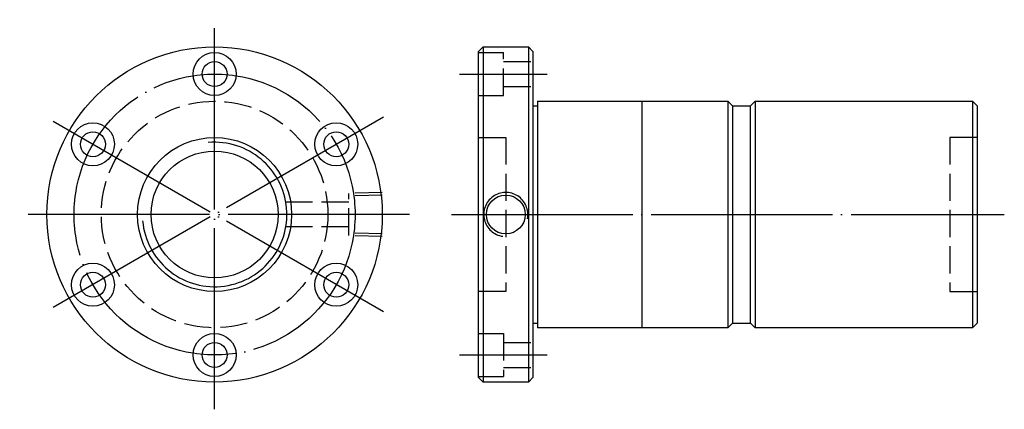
# Model space of a CAD drawing. Header units: millimetres. Extents: x -1 to 216, y 157 to 243.
import ezdxf

# ---------------------------------------------------------------- set-up
doc = ezdxf.new("R2010")
doc.units = ezdxf.units.MM
doc.header["$LTSCALE"] = 2
for name, pattern in [('CENTER', [22, 20, -1, 0, -1]), ('DASHED', [4, 3, -1]), ('THIN', [200000, 200000, 0])]:
    doc.linetypes.add(name, pattern=pattern)
doc.layers.add('NT', color=7, linetype='Continuous')
doc.layers.add('SH', color=7, linetype='Continuous')

msp = doc.modelspace()

# ---------------------------------------------------------------- linework, layer by layer
at = {"layer": 'NT', "color": 3, "linetype": 'CENTER'}
for p, q in [((41.74, 157), (41.74, 243)), ((78.98, 221.5), (4.5, 178.5)), ((78.98, 178.5), (4.5, 221.5)), ((84.74, 200), (-1.26, 200))]:
    msp.add_line(p, q, dxfattribs=at)
at = {"layer": 'NT', "color": 16, "linetype": 'Continuous'}
for p, q in [((100, 236), (101, 237)), ((101, 237), (111, 237)), ((101, 237), (101, 163)), ((111, 237), (112, 236)), ((111, 237), (111, 163)), ((100, 164), (100, 236)), ((112, 236), (112, 164)), ((112, 224), (113, 224)), ((113, 225), (113, 175)), ((113, 225), (155, 225)), ((136, 225), (136, 175)), ((155, 225), (156, 224)), ((155, 225), (155, 175)), ((156, 224), (156, 176)), ((156, 224), (160, 224)), ((160, 224), (161, 225)), ((160, 176), (160, 224)), ((161, 225), (209, 225)), ((161, 225), (161, 175)), ((209, 225), (210, 224)), ((209, 225), (209, 175)), ((210, 224), (210, 176)), ((112, 176), (113, 176)), ((156, 176), (155, 175)), ((156, 176), (160, 176)), ((161, 175), (160, 176)), ((210, 176), (209, 175)), ((155, 175), (113, 175)), ((209, 175), (161, 175)), ((101, 163), (100, 164)), ((111, 163), (101, 163)), ((112, 164), (111, 163))]:
    msp.add_line(p, q, dxfattribs=at)
at = {"layer": 'NT', "color": 1, "linetype": 'DASHED'}
for p, q in [((100, 235.75), (105.5, 235.75)), ((105.5, 226.25), (105.5, 235.75)), ((105.5, 233.75), (112, 233.75)), ((105.5, 228.25), (112, 228.25)), ((100, 226.25), (105.5, 226.25)), ((100, 217), (106, 217)), ((106, 217), (106, 183)), ((210, 217), (204, 217)), ((204, 217), (204, 183)), ((106, 183), (100, 183)), ((204, 183), (210, 183)), ((100, 173.75), (105.5, 173.75)), ((105.5, 173.75), (105.5, 164.25)), ((105.5, 171.75), (112, 171.75)), ((105.5, 166.25), (112, 166.25)), ((100, 164.25), (105.5, 164.25))]:
    msp.add_line(p, q, dxfattribs=at)
at = {"layer": 'NT', "color": 16, "linetype": 'Continuous'}
for centre, radius in [((41.74, 200), 37), ((41.74, 231), 4.75), ((41.74, 231), 2.75), ((14.89, 215.5), 4.75), ((68.58, 215.5), 4.75), ((14.89, 215.5), 2.75), ((68.58, 215.5), 2.75), ((41.74, 200), 17), ((41.74, 200), 14), ((106, 200), 4.28), ((14.89, 184.5), 4.75), ((68.58, 184.5), 4.75), ((14.89, 184.5), 2.75), ((68.58, 184.5), 2.75), ((41.74, 169), 4.75), ((41.74, 169), 2.75)]:
    msp.add_circle(centre, radius, dxfattribs=at)
at = {"layer": 'NT', "color": 3, "linetype": 'CENTER'}
msp.add_circle((41.74, 200), 31, dxfattribs=at)
at = {"layer": 'NT', "color": 1, "linetype": 'DASHED'}
msp.add_circle((41.74, 200), 25, dxfattribs=at)
at = {"layer": 'NT', "color": 5, "linetype": 'THIN'}
for centre, radius, start, end in [((41.74, 200), 15.94, 185, 95), ((106, 200), 4.86, 349.0687, 261.9661)]:
    msp.add_arc(centre, radius, start, end, dxfattribs=at)
at = {"layer": 'SH', "color": 3, "linetype": 'CENTER'}
for p, q in [((95.76, 231), (115.1, 231)), ((94, 200), (216, 200)), ((95.76, 169), (115.1, 169))]:
    msp.add_line(p, q, dxfattribs=at)
at = {"layer": 'SH', "color": 1, "linetype": 'DASHED'}
for p, q in [((78.74, 204.86), (71.34, 204.63)), ((71.34, 195.37), (71.34, 204.63)), ((78.74, 204.28), (71.34, 204.05)), ((71.34, 202.75), (55.74, 202.75)), ((71.34, 197.25), (55.74, 197.25)), ((78.74, 195.72), (71.34, 195.95)), ((78.74, 195.14), (71.34, 195.37))]:
    msp.add_line(p, q, dxfattribs=at)

doc.saveas('drawing.dxf')
